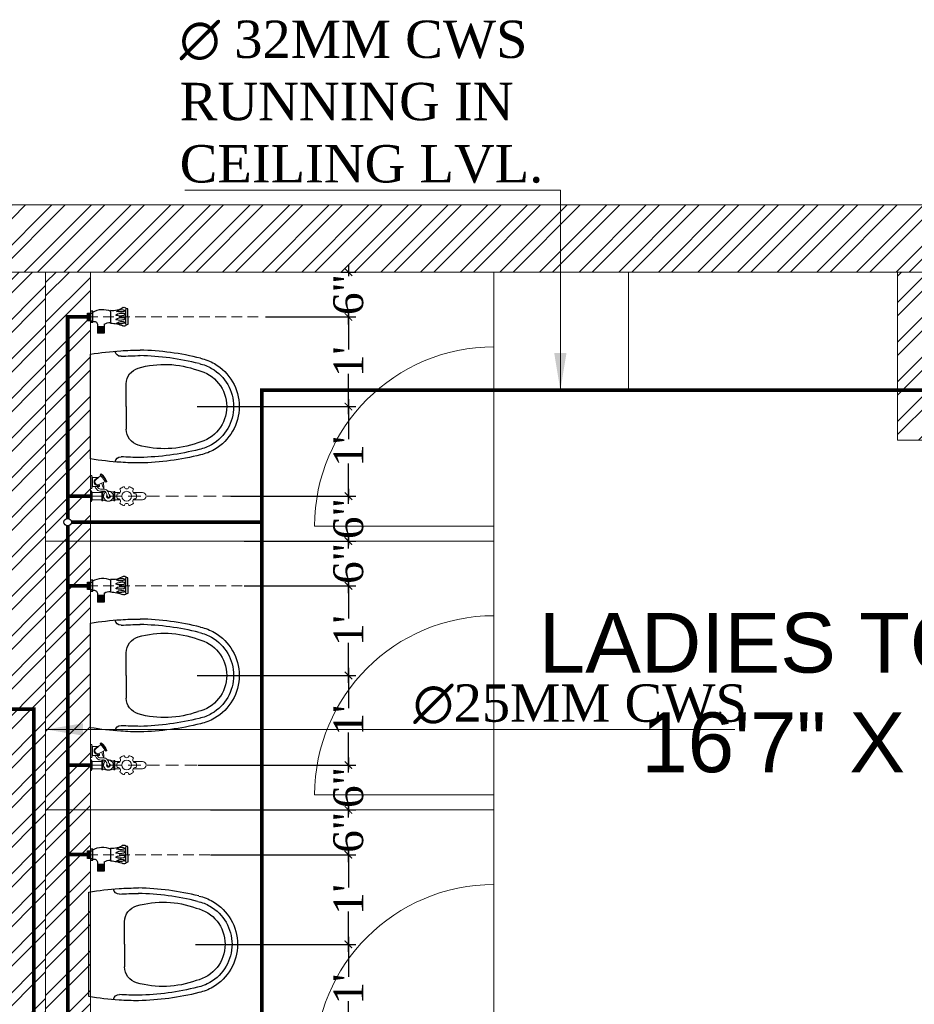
# Model space of a CAD drawing. Header units: inches. Extents: x 113025 to 158499, y 12149 to 30915.
# Tile 68 of 167: x 125394 to 125514, y 21496 to 21627. Entities that reach past the tile are written whole.
import ezdxf

# ---------------------------------------------------------------- set-up
doc = ezdxf.new("R2010")
doc.units = ezdxf.units.IN
doc.header["$MEASUREMENT"] = 0
doc.header["$PDMODE"] = 34
doc.linetypes.add('DASHED2', pattern=[0.375, 0.25, -0.125])
for name, color, linetype, lineweight in [('00-GRIDTEXT', 1, 'Continuous', 13), ('CENTER', 46, 'DASHED2', 9), ('FC', 1, 'Continuous', 9), ('KIT TEXT.', 5, 'Continuous', 5), ('PD_BRICK WALL_115', 134, 'Continuous', 30), ('PD_FIXTURE', 21, 'Continuous', 25), ('PD_HATCH', 45, 'Continuous', 9), ('PL. FICTURE', 4, 'Continuous', 25), ('PP-Domestic  Cold Water Supply', 5, 'Continuous', 25), ('PP-TEXT', 7, 'Continuous', 40)]:
    doc.layers.add(name, color=color, linetype=linetype, lineweight=lineweight)
doc.layers.add('PD_025_TEXT', color=61, linetype='Continuous')
doc.layers.add('PP--DIM', color=7, linetype='Continuous')
doc.styles.add('ISO', font='isocp.shx', dxfattribs={"height": 250})
doc.styles.add('MtX_Times_New_Roman', font='times.ttf')
doc.styles.add('style1', font='arial.ttf', dxfattribs={"height": 500})
doc.styles.add('TIMES NEW ROMAN', font='times.ttf')
doc.dimstyles.new('PP-DIM', dxfattribs={"dimtxt": 4, "dimasz": 1, "dimexe": 1, "dimexo": 1, "dimgap": 0.09, "dimtad": 0, "dimdec": 0, "dimzin": 0, "dimdsep": 46, "dimlunit": 4, "dimtxsty": 'TIMES NEW ROMAN', "dimblk": 'ARCHTICK', "dimcen": 0.09, "dimdle": 1, "dimclrd": 256, "dimclre": 256, "dimclrt": 256, "dimadec": 0, "dimazin": 0, "dimtfac": 1, "dimtdec": 4, "dimtofl": 0, "dimtmove": 1, "dimatfit": 3, "dimfxl": 1, "dimtolj": 1, "dimtzin": 0, "dimlwd": -1, "dimlwe": -1, "dimarcsym": 0})

# ---------------------------------------------------------------- blocks, each defined once
blk = doc.blocks.new('A$C24556D30')
at = {"color": 251}
for p, q in [((170, 400), (170, 20)), ((300, 210), (300, 292.2)), ((300, 210), (300, 127.8))]:
    blk.add_line(p, q, dxfattribs=at)
for points in [[(279.9, 412.5, 0.02753), (170, 400, 0.02753)], [(564.9, 366.1, 0.054905), (349.5, 395, 0.054905)], [(569.7, 385.6, 0.054905), (350, 415, 0.054905)], [(300, 210), (300, 290, 0.704392)], [(300, 210), (300, 130, -0.704392)], [(564.9, 53.9, -0.054905), (349.5, 25, -0.054905)], [(170, 20, 0.02753), (279.9, 7.5, 0.02753)], [(569.7, 34.4, -0.054905), (350, 5, -0.054905)]]:
    blk.add_lwpolyline(points, format="xyb", dxfattribs=at)
for centre, radius, start, end in [((279.9, 412.5), 20, 184.5905, 273.8823), ((350, -585), 1000, 90, 94.0204), ((350, -585), 980, 90, 94.0204), ((439, 15.2), 348.1, 69.701, 105.9249), ((530, 210), 160, 60, 77.2425), ((530, 210), 180, 60, 77.2425), ((530, 210), 180, 0, 60), ((360, 292.2), 60, 105.9249, 180), ((530, 210), 135, 0, 77.2425), ((530, 210), 160, 0, 60), ((530, 210), 135, 282.7575, 0), ((530, 210), 160, 300, 0), ((530, 210), 180, 300, 0), ((360, 127.8), 60, 180, 254.0751), ((439, 404.8), 348.1, 254.0751, 290.299), ((530, 210), 160, 282.7575, 300), ((530, 210), 180, 282.7575, 300), ((279.9, 7.5), 20, 86.1177, 175.4095), ((350, 1005), 1000, 265.9796, 270), ((350, 1005), 980, 265.9796, 270)]:
    blk.add_arc(centre, radius, start, end, dxfattribs=at)
blk = doc.blocks.new('A$C6E471120')
at = {"layer": 'KIT TEXT.', "color": 251, "char_height": 60.175, "attachment_point": 7, "style": 'ISO'}
for s, insert, width in [('\\pi300.49;{\\Fromans|c0;\\W0.8;WORK TABLE}', (-5067.8, -328.1, 488.6), 1050.284), ('\\pi325.49;{\\Fromans|c0;\\W0.8;WORK TABLE \\P\\pi370.19;WITH SINK}', (-834.1, -1717.7, 488.6), 1100.284), ('\\pi300.49;{\\Fromans|c0;\\W0.8;WORK TABLE}', (-5344.1, -1932.6, 488.6), 1050.284)]:
    blk.add_mtext(s, dxfattribs=dict(at, insert=insert, width=width))
blk = doc.blocks.new('FIRST FLOOR PLAN 0')
at = {"layer": 'PD_HATCH', "lineweight": 5}
h = blk.add_hatch(dxfattribs=at)
h.set_pattern_fill('ANSI32', color=251, scale=10)
h.set_pattern_definition([(45, (-1110.15, -834.2493), (-2.65165, 2.65165), []), (45, (-1108.3824, -834.2493), (-2.65165, 2.65165), [])])
h.paths.add_polyline_path([(-1107, -791.5), (-1116, -791.5), (-1116, -873), (-1107, -873)])
h.paths.add_polyline_path([(-745.5, -939), (-915, -939), (-915, -948), (-745.5, -948)])
h.paths.add_polyline_path([(-561, -939), (-730.5, -939), (-730.5, -948), (-561, -948)])
h.paths.add_polyline_path([(-1107, -75), (-1116, -75), (-1116, -156.5), (-1107, -156.5)])
h.paths.add_polyline_path([(-1107, -171.5), (-1116, -171.5), (-1116, -311.5), (-1107, -311.5)])
h.paths.add_polyline_path([(-1107, -326.5), (-1116, -326.5), (-1116, -466.5), (-1107, -466.5)])
h.paths.add_polyline_path([(-1107, -481.5), (-1116, -481.5), (-1116, -621.5), (-1107, -621.5)])
h.paths.add_polyline_path([(-1107, -636.5), (-1116, -636.5), (-1116, -776.5), (-1107, -776.5)])
h.paths.add_polyline_path([(-15, 0), (-181.5, 0), (-181.5, -9), (-15, -9)])
h.paths.add_polyline_path([(-196.5, 0), (-361.5, 0), (-361.5, -9), (-196.5, -9)])
h.paths.add_polyline_path([(-376.5, 0), (-546, 0), (-546, -9), (-376.5, -9)])
h.paths.add_polyline_path([(-561, 0), (-730.5, 0), (-730.5, -9), (-561, -9)])
h.paths.add_polyline_path([(-930, 0), (-1041, 0), (-1041, -9), (-930, -9)])
h.paths.add_polyline_path([(-1056, 0), (-1116, 0), (-1116, -60), (-1107, -60), (-1107, -9), (-1056, -9)])
h.paths.add_polyline_path([(-1107, -888), (-1116, -888), (-1116, -948), (-1056, -948), (-1056, -939), (-1107, -939)])
h.paths.add_polyline_path([(-930, -939), (-1041, -939), (-1041, -948), (-930, -948)])
h.paths.add_polyline_path([(-521.25, -939), (-546, -939), (-546, -948), (-521.25, -948)])
h.paths.add_polyline_path([(-376.5, -939), (-401.25, -939), (-401.25, -948), (-376.5, -948)])
h.paths.add_polyline_path([(-339, -939), (-361.5, -939), (-361.5, -948), (-339, -948)])
h.paths.add_polyline_path([(-196.5, -939), (-219, -939), (-219, -948), (-196.5, -948)])
h.paths.add_polyline_path([(-159, -939), (-181.5, -939), (-181.5, -948), (-159, -948)])
h.paths.add_polyline_path([(-15, -939), (-39, -939), (-39, -948), (-15, -948)])
h.paths.add_polyline_path([(0, -930), (-9, -930)])
h.paths.add_polyline_path([(0, -791.5), (-9, -791.5), (-9, -930), (0, -930)])
h.paths.add_polyline_path([(0, -636.5), (-9, -636.5), (-9, -776.5), (0, -776.5)])
h.paths.add_polyline_path([(0, -326.5), (-9, -326.5), (-9, -621.5), (0, -621.5)])
h.paths.add_polyline_path([(0, -18), (-9, -18), (-9, -156.5), (0, -156.5)])
h.paths.add_polyline_path([(-18, -159.5), (-123, -159.5), (-123, -168.5), (-18, -168.5)])
h.paths.add_polyline_path([(-123, -171.5), (-132, -171.5), (-132, -249.5), (-123, -249.5)])
h.paths.add_polyline_path([(-132, -159.5), (-204, -159.5), (-204, -168.5), (-132, -168.5)])
h.paths.add_polyline_path([(-204, -171.5), (-213, -171.5), (-213, -249.5), (-204, -249.5)])
h.paths.add_polyline_path([(-213, -159.5), (-294, -159.5), (-294, -261.5), (-267, -261.5), (-267, -252.5), (-285, -252.5), (-285, -168.5), (-213, -168.5)])
h.paths.add_polyline_path([(-213, -252.5), (-231, -252.5), (-231, -261.5), (-213, -261.5)], flags=17)
h.paths.add_polyline_path([(-186, -252.5), (-204, -252.5), (-204, -261.5), (-186, -261.5)])
h.paths.add_polyline_path([(-132, -252.5), (-150, -252.5), (-150, -261.5), (-132, -261.5)])
h.paths.add_polyline_path([(-123, -261.5), (-132, -261.5), (-132, -324.5), (-123, -324.5)])
h.paths.add_polyline_path([(0, -310.5), (-9, -310.5), (-9, -311.5), (0, -311.5)])
h.paths.add_polyline_path([(0, -171.5), (-9, -171.5), (-9, -190.5), (0, -190.5)])
h.paths.add_polyline_path([(-878.25, -9), (-878.25, 0), (-915, 0), (-915, -9)])
h.paths.add_polyline_path([(-782.25, 0), (-782.25, -9), (-745.5, -9), (-745.5, 0)])
h = blk.add_hatch(dxfattribs=at)
h.set_pattern_fill('ANSI32', color=251, scale=10)
h.set_pattern_definition([(45, (-550.7706, -242.3818), (-2.65165, 2.65165), []), (45, (-549.0028, -242.3818), (-2.65165, 2.65165), [])])
h.paths.add_polyline_path([(-540, -240.3), (-583.25, -240.3), (-583.25, -244.8), (-540, -244.8)])
h.paths.add_polyline_path([(-625.25, -240.3), (-668.5, -240.3), (-668.5, -244.8), (-625.25, -244.8)], flags=17)
h.paths.add_polyline_path([(-540, -323.5), (-540, -328), (-378, -328), (-378, -323.5), (-531, -323.5), (-531, -234), (-471, -234), (-471, -258), (-466.5, -258), (-466.5, -234), (-387, -234), (-387, -262), (-382.5, -262), (-382.5, -103), (-378, -103), (-378, -98.5), (-387, -98.5), (-387, -225), (-531, -225), (-531, -9), (-540, -9)])
h.paths.add_polyline_path([(-595.5, -332.94), (-591, -332.94), (-591, -328), (-582, -328), (-582, -323.5), (-668.5, -323.5), (-668.5, -168), (-745.5, -168), (-745.5, -172.5), (-673, -172.5), (-673, -323.5), (-729, -323.5), (-729, -328), (-595.5, -328)])
h = blk.add_hatch(dxfattribs=at)
h.set_pattern_fill('ANSI32', color=251, scale=10)
h.set_pattern_definition([(45, (26013.4692, 17879.387), (-2.65165043, 2.65165043), []), (45, (26015.237, 17879.387), (-2.65165043, 2.65165043), [])])
h.paths.add_polyline_path([(-525, -9), (-531, -9), (-531, -45), (-525, -45)])
h.paths.add_polyline_path([(-525, -45), (-531, -45), (-531, -81), (-525, -81)])
h.paths.add_polyline_path([(-531, -81), (-531, -117), (-525, -117), (-525, -81)])
h.paths.add_polyline_path([(-525, -117), (-531, -117), (-531, -153), (-525, -153)])
h.paths.add_polyline_path([(-525, -153), (-531, -153), (-531, -189), (-525, -189)])
h.paths.add_polyline_path([(-525, -189), (-531, -189), (-531, -225), (-525, -225)])
h.paths.add_polyline_path([(-246, -9), (-255, -9), (-255, -98.5), (-259.5, -98.5), (-259.5, -103), (-255, -103), (-255, -113), (-246, -113)])
h.paths.add_polyline_path([(-327, -9), (-331.5, -9), (-331.5, -98.5), (-336, -98.5), (-336, -103), (-301.5, -103), (-301.5, -98.5), (-327, -98.5)])
h.paths.add_polyline_path([(-331.5, -27), (-334.5, -27), (-334.5, -31.5), (-331.5, -31.5)], flags=17)
h.paths.add_polyline_path([(-358.5, -27), (-361.5, -27), (-361.5, -18), (-366, -18), (-366, -27), (-376.5, -27), (-376.5, -31.5), (-358.5, -31.5)])
h.paths.add_polyline_path([(-412.5, -9), (-417, -9), (-417, -25), (-417, -31.5), (-412.5, -31.5), (-412.5, -27)])
h.paths.add_polyline_path([(-121.5, -9), (-126, -9), (-126, -27), (-121.5, -27)])
at = {"layer": 'PD_BRICK WALL_115', "color": 251, "lineweight": 5}
for p, q in [((0, 0), (-782.25, 0)), ((-376.5, -9), (-546, -9)), ((-525, -225), (-525, -9)), ((-417, -9), (-417, -31.5)), ((-417, -31.5), (-412.5, -31.5))]:
    blk.add_line(p, q, dxfattribs=at)
blk.add_lwpolyline([(-378, -323.5), (-531, -323.5), (-531, -234), (-471, -234), (-471, -258), (-466.5, -258), (-466.5, -234), (-387, -234), (-387, -262), (-382.5, -262), (-382.5, -103), (-378, -103), (-378, -98.5), (-387, -98.5), (-387, -225), (-531, -225), (-531, -9), (-540, -9), (-540, -323.5), (-540, -323.5)], dxfattribs=at)
at = {"layer": 'PD_FIXTURE', "color": 251, "lineweight": 5, "ltscale": 12}
for p, q in [((-471, -9), (-471, -19)), ((-471, -43), (-471, -19)), ((-471, -43), (-495, -43)), ((-471, -43), (-471, -56.62)), ((-471, -43), (-471, -55)), ((-471, -45), (-531, -45)), ((-471, -79), (-471, -55)), ((-471, -79), (-495, -79)), ((-471, -79), (-471, -92.62)), ((-471, -79), (-471, -91)), ((-471, -81), (-531, -81)), ((-471, -115), (-471, -91))]:
    blk.add_line(p, q, dxfattribs=at)
blk.add_lwpolyline([(-453, -9), (-417, -9), (-417, -25), (-453, -25)], close=True, dxfattribs=at)
for centre in [(-471, -43), (-471, -79), (-471, -115)]:
    blk.add_arc(centre, 24, 90, 180, dxfattribs=at)
at = {"layer": '00-GRIDTEXT', "color": 251, "xscale": 0.03937007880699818, "yscale": 0.03937007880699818, "zscale": 0.03937007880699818}
blk.add_blockref('A$C6E471120', (-540, -9), dxfattribs=at)
at = {"layer": 'PD_FIXTURE', "color": 251, "ltscale": 12, "xscale": -0.03684210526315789, "yscale": 0.03684210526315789, "zscale": 0.03684210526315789, "rotation": 180}
for p in [(-531.26, -19.26), (-531.26, -55.26), (-531.48, -91.26)]:
    blk.add_blockref('A$C24556D30', p, dxfattribs=at)
at = {"layer": 'PD_025_TEXT', "color": 251, "char_height": 8, "attachment_point": 1, "style": 'style1'}
for s, insert, width in [('\\pi36.802;SMOKING ROOM\\P\\pi48.873;(11\'-1" x 9\'1")', (-889.98, -46.43), 162.9076), ('\\pi21.817; LADIES TOILET\\P\\pi38.63;16\'7" X 18\'', (-489.92, -54.62), 128.4952)]:
    blk.add_mtext(s, dxfattribs=dict(at, insert=insert, width=width))
blk = doc.blocks.new('FOSSIL-PP')
at = {"layer": 'CENTER', "lineweight": 5, "ltscale": 5}
blk.add_line((-0.127, 0), (19.812, 0), dxfattribs=at)
at = {"layer": 'FC', "color": 4, "lineweight": 5}
for p, q in [((-0.017, 0.532), (-0.127, 0.532)), ((-0.127, -0.532), (-0.127, 0.532)), ((-0.017, 0.46), (-0.017, 0.532)), ((0.027, 0.372), (-0.017, 0.46)), ((0.027, -0.372), (0.027, 0.372)), ((0.027, 0.364), (1.008, 0.364)), ((1.008, -0.465), (1.008, 0.465)), ((1.008, 0.465), (1.108, 0.465)), ((1.108, -0.465), (1.108, 0.465)), ((2.203, -0.465), (2.203, 0.465)), ((2.203, 0.465), (2.303, 0.465)), ((2.303, -0.465), (2.303, 0.465)), ((2.303, 0.364), (2.839, 0.364)), ((4.102, 0.364), (5.037, 0.364)), ((-0.017, -0.532), (-0.127, -0.532)), ((0.006, -0.768), (-0.127, -0.768)), ((-0.127, -2.055), (-0.127, -0.768)), ((0.027, -0.372), (-0.017, -0.46)), ((-0.017, -0.46), (-0.017, -0.532)), ((0.006, -0.855), (0.006, -0.768)), ((0.059, -0.962), (0.006, -0.855)), ((0.027, -0.364), (1.008, -0.364)), ((0.059, -0.962), (0.759, -0.962)), ((0.059, -1.861), (0.059, -0.962)), ((0.759, -1.096), (0.759, -0.962)), ((1.008, -0.465), (1.108, -0.465)), ((2.203, -0.465), (2.303, -0.465)), ((2.303, -0.364), (2.839, -0.364)), ((4.102, -0.364), (5.037, -0.364)), ((0.059, -1.861), (0.006, -1.968)), ((0.059, -1.861), (0.683, -1.861)), ((0.006, -2.055), (-0.127, -2.055)), ((0.006, -1.968), (0.006, -2.055))]:
    blk.add_line(p, q, dxfattribs=at)
at = {"layer": 'FC', "color": 4, "lineweight": 5, "ltscale": 5}
for p, q in [((-0.017, -0.46), (-0.017, 0.46)), ((0.006, -1.968), (0.006, -0.855)), ((0.411, -1.628), (0.909, -2.054)), ((0.703, -1.153), (1.346, -1.469)), ((0.757, -1.044), (0.759, -1.046)), ((0.85, -2.136), (1.405, -1.393)), ((0.942, -2.215), (1.515, -1.447)), ((1.405, -1.393), (1.515, -1.447)), ((0.85, -2.136), (0.942, -2.215))]:
    blk.add_line(p, q, dxfattribs=at)
blk.add_lwpolyline([(1.183, -1.389), (1.215, -0.768), (1.065, -0.991), (1.009, -1.303)], dxfattribs=at)
at = {"layer": 'FC', "color": 4, "lineweight": 5}
blk.add_circle((3.471, 0), 0.486, dxfattribs=at)
for centre, radius, start, end in [((1.655, -0.601), 1.11, 60.44364, 119.55636), ((1.655, 0), 0.486, 261.98464, 237.5179), ((1.663, 0.02), 0.107, 323.89168, 184.90749), ((3.471, 0), 0.972, 168.19487, 191.80513), ((2.579, 0.186), 0.0607, 80.48732, 168.19487), ((2.629, 0.486), 0.243, 260.48732, 39.51268), ((2.863, 0.679), 0.0607, 131.80513, 219.51268), ((3.471, 0), 0.972, 108.19487, 131.80513), ((3.186, 0.866), 0.0607, 20.48732, 108.19487), ((3.471, 0.972), 0.243, 200.48732, 339.51268), ((3.755, 0.866), 0.0607, 71.80513, 159.51268), ((3.471, 0), 0.972, 48.19487, 71.80513), ((4.313, 0.486), 0.243, 140.48732, 279.51268), ((4.078, 0.679), 0.0607, 320.48732, 48.19487), ((4.363, 0.186), 0.0607, 11.80513, 99.51268), ((3.471, 0), 0.972, 348.19487, 11.80513), ((5.037, 0), 0.364, 270, 90), ((1.655, 0.601), 1.11, 240.44364, 253.66488), ((1.655, 0.601), 1.11, 265.69067, 299.55636), ((2.579, -0.186), 0.0607, 191.80513, 279.51268), ((2.629, -0.486), 0.243, 320.48732, 99.51268), ((2.863, -0.679), 0.0607, 140.48732, 228.19487), ((3.471, 0), 0.972, 228.19487, 251.80513), ((3.186, -0.866), 0.0607, 251.80513, 339.51268), ((3.471, -0.972), 0.243, 20.48732, 159.51268), ((3.755, -0.866), 0.0607, 200.48732, 288.19487), ((3.471, 0), 0.972, 288.19487, 311.80513), ((4.313, -0.486), 0.243, 80.48732, 219.51268), ((4.078, -0.679), 0.0607, 311.80513, 39.51268), ((4.363, -0.186), 0.0607, 260.48732, 348.19487), ((0.591, -1.411), 0.357, 61.9682, 267.31493)]:
    blk.add_arc(centre, radius, start, end, dxfattribs=at)
at = {"layer": 'FC', "color": 4, "lineweight": 5, "ltscale": 5}
for centre, radius, start, end in [((1.663, 0.02), 0.186, 286.73188, 221.64542), ((0.591, -1.411), 0.282, 61.08158, 230.16151), ((-0.148, -0.804), 1.783, 307.69218, 338.85495)]:
    blk.add_arc(centre, radius, start, end, dxfattribs=at)
at = {"layer": 'FC', "color": 4, "lineweight": 5, "ltscale": 5, "extrusion": (0, 0, -1)}
for centre in [(1.164, -1.962), (1.188, -1.953), (1.228, -1.896), (1.263, -1.856), (1.288, -1.803), (1.291, -1.829), (1.316, -1.797), (1.322, -1.757), (1.36, -1.713), (1.389, -1.68), (1.412, -1.635), (1.432, -1.587), (1.111, -2.034), (1.15, -2)]:
    blk.add_ellipse(centre, major_axis=(0, -0.01), ratio=0.499725, dxfattribs=at)
at = {"layer": 'FC', "color": 4, "lineweight": 5, "ltscale": 5}
for points, knots in [([(1.557, 0.011), (1.528, -0.092), (1.5, -0.191), (1.431, -0.363), (1.388, -0.429), (1.316, -0.485), (1.288, -0.497), (1.201, -0.51), (1.145, -0.51), (1.001, -0.505), (0.908, -0.498), (0.744, -0.521), (0.673, -0.546), (0.556, -0.621), (0.507, -0.669), (0.408, -0.795), (0.362, -0.876), (0.321, -0.962)], [0, 0, 0, 0, 0.269121, 0.269121, 0.560472, 0.560472, 0.736407, 0.736407, 0.912343, 0.912343, 1.155943, 1.155943, 1.338292, 1.338292, 1.520641, 1.520641, 1.763356, 1.763356, 1.763356, 1.763356]), ([(1.75, -0.043), (1.721, -0.146), (1.692, -0.252), (1.619, -0.431), (1.579, -0.507), (1.48, -0.616), (1.428, -0.654), (1.307, -0.7), (1.246, -0.707), (1.072, -0.712), (0.96, -0.699), (0.803, -0.711), (0.755, -0.728), (0.662, -0.795), (0.618, -0.845), (0.567, -0.927), (0.556, -0.944), (0.546, -0.962)], [0, 0, 0, 0, 0.269826, 0.269826, 0.494375, 0.494375, 0.654677, 0.654677, 0.814978, 0.814978, 1.117554, 1.117554, 1.3623, 1.3623, 1.607046, 1.607046, 1.669366, 1.669366, 1.669366, 1.669366])]:
    blk.add_open_spline(points, degree=3, knots=knots, dxfattribs=at)
blk = doc.blocks.new('ANGLE VALVE1-PP')
at = {"layer": 'CENTER', "ltscale": 5}
blk.add_line((0, 19.94), (0, 0), dxfattribs=at)
at = {"layer": 'PL. FICTURE'}
for p, q in [((0.94, 4.68), (-0.89, 4.69)), ((0.75, 2.69), (-0.72, 2.69)), ((-0.85, 1.95), (-1.91, 1.95)), ((-1.91, 1.95), (-1.91, 1.16)), ((-0.85, 1.16), (-1.91, 1.16)), ((-1.86, 1.95), (-1.86, 1.16)), ((-1.8, 1.95), (-1.8, 1.16)), ((-1.75, 1.95), (-1.75, 1.16)), ((-1.69, 1.95), (-1.69, 1.16)), ((-1.64, 1.95), (-1.64, 1.16)), ((-1.58, 1.95), (-1.58, 1.16)), ((-1.53, 1.95), (-1.53, 1.16)), ((-1.47, 1.95), (-1.47, 1.16)), ((-1.42, 1.95), (-1.42, 1.16)), ((-1.36, 1.95), (-1.36, 1.16)), ((-1.31, 1.95), (-1.31, 1.16)), ((-1.25, 1.95), (-1.25, 1.16)), ((-1.2, 1.95), (-1.2, 1.16)), ((-1.15, 1.95), (-1.15, 1.16)), ((-0.63, 0.62), (0.66, 0.62)), ((-0.63, 0.33), (-0.63, 0.62)), ((0.66, 0.33), (-0.63, 0.33)), ((-0.44, 0.33), (-0.44, 0.62)), ((-0.44, 0.33), (-0.44, 0)), ((-0.44, 0.28), (0.44, 0.28)), ((-0.44, 0.22), (0.44, 0.22)), ((-0.44, 0.17), (0.44, 0.17)), ((-0.44, 0.11), (0.44, 0.11)), ((-0.44, 0.06), (0.44, 0.06)), ((-0.44, 0), (0.44, 0)), ((0, 0), (0, 0.33)), ((0.44, 0.33), (0.44, 0.62)), ((0.44, 0), (0.44, 0.33)), ((0.66, 0.62), (0.66, 0.33))]:
    blk.add_line(p, q, dxfattribs=at)
for centre, radius, start, end in [((-0.46, 4.41), 0.504, 147.1624, 170.0789), ((1.62, 4.79), 0.684, 188.4516, 204.808), ((-0.81, 4.28), 0.263, 123.5384, 216.0533), ((-5.19, 2.47), 4.48, 2.7872, 21.6775), ((0.04, 21.74), 17.27, 266.6913, 273.1887), ((0.4, 3.8), 1.21, 159.5193, 199.7037), ((-1.36, 3.96), 0.833, 317.2334, 32.3378), ((-0.4, 4.17), 0.344, 137.3015, 170.6653), ((1.22, 3.8), 1.63, 164.6565, 196.3906), ((-0.03, 4.1), 0.353, 110.2975, 157.3492), ((-1.44, 4.05), 1.38, 329.002, 359.3727), ((-1.08, 4.02), 1.02, 0.5091, 23.3313), ((1.74, 3.8), 1.63, 164.6565, 196.3906), ((0.49, 4.1), 0.353, 110.2975, 157.3492), ((-0.92, 4.05), 1.38, 329.002, 359.3727), ((-0.56, 4.02), 1.02, 0.5091, 23.3313), ((1.79, 3.81), 1.21, 159.5193, 199.7037), ((0.04, 3.96), 0.833, 317.2334, 32.3378), ((0.99, 4.18), 0.344, 137.3015, 170.6653), ((2.89, 2.94), 2.16, 145.4641, 186.6805), ((0.85, 4.26), 0.281, 340.0867, 58.5665), ((-1.83, 2.61), 1.18, 326.0106, 3.9414), ((-0.3, 3.36), 0.0444, 202.3068, 337.6932), ((0.22, 3.36), 0.0444, 202.3068, 337.6932), ((-1.3, 1.76), 2.19, 328.4203, 25.0044), ((-0.95, 0.74), 0.434, 343.4815, 76.4871)]:
    blk.add_arc(centre, radius, start, end, dxfattribs=at)
blk = doc.blocks.new('_ArchTick')
at = {"color": 0, "linetype": 'ByBlock', "const_width": 0.15}
blk.add_lwpolyline([(-0.5, -0.5), (0.5, 0.5)], dxfattribs=at)
blk = doc.blocks.new('*D625')
at = {"layer": 'Defpoints', "color": 0, "transparency": 16777216}
for p in [(125436.33, 21593.6), (125426.25, 21587.6), (125438.34, 21587.6)]:
    blk.add_point(p, dxfattribs=at)
at = {"layer": 'PP--DIM', "ltscale": 12, "transparency": 16777216}
for p, q in [((125437.33, 21593.6), (125439.34, 21593.6)), ((125438.34, 21594.6), (125438.34, 21593.05)), ((125438.34, 21586.6), (125438.34, 21588.15)), ((125427.25, 21587.6), (125439.34, 21587.6))]:
    blk.add_line(p, q, dxfattribs=at)
at = {"layer": 'PP--DIM', "transparency": 16777216}
for p, rotation in [((125438.34, 21593.6), 90), ((125438.34, 21587.6), 270)]:
    blk.add_blockref('_ArchTick', p, dxfattribs=dict(at, rotation=rotation))
at = {"layer": 'PP--DIM', "transparency": 16777216, "insert": (125438.34, 21590.6), "char_height": 4, "attachment_point": 5, "rotation": 90, "style": 'TIMES NEW ROMAN'}
blk.add_mtext('\\A1;6"', dxfattribs=at)
blk = doc.blocks.new('*D626')
at = {"layer": 'Defpoints', "color": 0, "transparency": 16777216}
for p in [(125426.25, 21587.6), (125417.08, 21575.6), (125438.34, 21575.6)]:
    blk.add_point(p, dxfattribs=at)
at = {"layer": 'PP--DIM', "ltscale": 12, "transparency": 16777216}
for p, q in [((125438.34, 21588.6), (125438.34, 21583.23)), ((125427.25, 21587.6), (125439.34, 21587.6)), ((125438.34, 21574.6), (125438.34, 21579.98)), ((125418.08, 21575.6), (125439.34, 21575.6))]:
    blk.add_line(p, q, dxfattribs=at)
at = {"layer": 'PP--DIM', "transparency": 16777216}
for p, rotation in [((125438.34, 21587.6), 90), ((125438.34, 21575.6), 270)]:
    blk.add_blockref('_ArchTick', p, dxfattribs=dict(at, rotation=rotation))
at = {"layer": 'PP--DIM', "transparency": 16777216, "insert": (125438.34, 21581.6), "char_height": 4, "attachment_point": 5, "rotation": 90, "style": 'TIMES NEW ROMAN'}
blk.add_mtext("\\A1;1'", dxfattribs=at)
blk = doc.blocks.new('*D627')
at = {"layer": 'Defpoints', "color": 0, "transparency": 16777216}
for p in [(125417.08, 21575.6), (125421.59, 21563.6), (125438.34, 21563.6)]:
    blk.add_point(p, dxfattribs=at)
at = {"layer": 'PP--DIM', "ltscale": 12, "transparency": 16777216}
for p, q in [((125438.34, 21576.6), (125438.34, 21571.23)), ((125418.08, 21575.6), (125439.34, 21575.6)), ((125438.34, 21562.6), (125438.34, 21567.98)), ((125422.59, 21563.6), (125439.34, 21563.6))]:
    blk.add_line(p, q, dxfattribs=at)
at = {"layer": 'PP--DIM', "transparency": 16777216}
for p, rotation in [((125438.34, 21575.6), 90), ((125438.34, 21563.6), 270)]:
    blk.add_blockref('_ArchTick', p, dxfattribs=dict(at, rotation=rotation))
at = {"layer": 'PP--DIM', "transparency": 16777216, "insert": (125438.34, 21569.6), "char_height": 4, "attachment_point": 5, "rotation": 90, "style": 'TIMES NEW ROMAN'}
blk.add_mtext("\\A1;1'", dxfattribs=at)
blk = doc.blocks.new('*D628')
at = {"layer": 'Defpoints', "color": 0, "transparency": 16777216}
for p in [(125421.59, 21563.6), (125423.38, 21557.6), (125438.34, 21557.6)]:
    blk.add_point(p, dxfattribs=at)
at = {"layer": 'PP--DIM', "ltscale": 12, "transparency": 16777216}
for p, q in [((125438.34, 21564.6), (125438.34, 21563.05)), ((125422.59, 21563.6), (125439.34, 21563.6)), ((125438.34, 21556.6), (125438.34, 21558.15)), ((125424.38, 21557.6), (125439.34, 21557.6))]:
    blk.add_line(p, q, dxfattribs=at)
at = {"layer": 'PP--DIM', "transparency": 16777216}
for p, rotation in [((125438.34, 21563.6), 90), ((125438.34, 21557.6), 270)]:
    blk.add_blockref('_ArchTick', p, dxfattribs=dict(at, rotation=rotation))
at = {"layer": 'PP--DIM', "transparency": 16777216, "insert": (125438.34, 21560.6), "char_height": 4, "attachment_point": 5, "rotation": 90, "style": 'TIMES NEW ROMAN'}
blk.add_mtext('\\A1;6"', dxfattribs=at)
blk = doc.blocks.new('*D629')
at = {"layer": 'Defpoints', "color": 0, "transparency": 16777216}
for p in [(125423.38, 21557.6), (125423.38, 21551.6), (125438.34, 21551.6)]:
    blk.add_point(p, dxfattribs=at)
at = {"layer": 'PP--DIM', "ltscale": 12, "transparency": 16777216}
for p, q in [((125438.34, 21558.6), (125438.34, 21557.05)), ((125424.38, 21557.6), (125439.34, 21557.6)), ((125424.38, 21551.6), (125439.34, 21551.6)), ((125438.34, 21550.6), (125438.34, 21552.15))]:
    blk.add_line(p, q, dxfattribs=at)
at = {"layer": 'PP--DIM', "transparency": 16777216}
for p, rotation in [((125438.34, 21557.6), 90), ((125438.34, 21551.6), 270)]:
    blk.add_blockref('_ArchTick', p, dxfattribs=dict(at, rotation=rotation))
at = {"layer": 'PP--DIM', "transparency": 16777216, "insert": (125438.34, 21554.6), "char_height": 4, "attachment_point": 5, "rotation": 90, "style": 'TIMES NEW ROMAN'}
blk.add_mtext('\\A1;6"', dxfattribs=at)
blk = doc.blocks.new('*D630')
at = {"layer": 'Defpoints', "color": 0, "transparency": 16777216}
for p in [(125423.38, 21551.6), (125417.08, 21539.6), (125438.34, 21539.6)]:
    blk.add_point(p, dxfattribs=at)
at = {"layer": 'PP--DIM', "ltscale": 12, "transparency": 16777216}
for p, q in [((125438.34, 21552.6), (125438.34, 21547.23)), ((125424.38, 21551.6), (125439.34, 21551.6)), ((125438.34, 21538.6), (125438.34, 21543.98)), ((125418.08, 21539.6), (125439.34, 21539.6))]:
    blk.add_line(p, q, dxfattribs=at)
at = {"layer": 'PP--DIM', "transparency": 16777216}
for p, rotation in [((125438.34, 21551.6), 90), ((125438.34, 21539.6), 270)]:
    blk.add_blockref('_ArchTick', p, dxfattribs=dict(at, rotation=rotation))
at = {"layer": 'PP--DIM', "transparency": 16777216, "insert": (125438.34, 21545.6), "char_height": 4, "attachment_point": 5, "rotation": 90, "style": 'TIMES NEW ROMAN'}
blk.add_mtext("\\A1;1'", dxfattribs=at)
blk = doc.blocks.new('*D631')
at = {"layer": 'Defpoints', "color": 0, "transparency": 16777216}
for p in [(125417.08, 21539.6), (125417.24, 21527.6), (125438.34, 21527.6)]:
    blk.add_point(p, dxfattribs=at)
at = {"layer": 'PP--DIM', "ltscale": 12, "transparency": 16777216}
for p, q in [((125418.08, 21539.6), (125439.34, 21539.6)), ((125438.34, 21540.6), (125438.34, 21535.23)), ((125438.34, 21526.6), (125438.34, 21531.98)), ((125418.24, 21527.6), (125439.34, 21527.6))]:
    blk.add_line(p, q, dxfattribs=at)
at = {"layer": 'PP--DIM', "transparency": 16777216}
for p, rotation in [((125438.34, 21539.6), 90), ((125438.34, 21527.6), 270)]:
    blk.add_blockref('_ArchTick', p, dxfattribs=dict(at, rotation=rotation))
at = {"layer": 'PP--DIM', "transparency": 16777216, "insert": (125438.34, 21533.6), "char_height": 4, "attachment_point": 5, "rotation": 90, "style": 'TIMES NEW ROMAN'}
blk.add_mtext("\\A1;1'", dxfattribs=at)
blk = doc.blocks.new('*D632')
at = {"layer": 'Defpoints', "color": 0, "transparency": 16777216}
for p in [(125417.24, 21527.6), (125418.86, 21521.6), (125438.34, 21521.6)]:
    blk.add_point(p, dxfattribs=at)
at = {"layer": 'PP--DIM', "ltscale": 12, "transparency": 16777216}
for p, q in [((125418.24, 21527.6), (125439.34, 21527.6)), ((125438.34, 21528.6), (125438.34, 21527.05)), ((125419.86, 21521.6), (125439.34, 21521.6)), ((125438.34, 21520.6), (125438.34, 21522.15))]:
    blk.add_line(p, q, dxfattribs=at)
at = {"layer": 'PP--DIM', "transparency": 16777216}
for p, rotation in [((125438.34, 21527.6), 90), ((125438.34, 21521.6), 270)]:
    blk.add_blockref('_ArchTick', p, dxfattribs=dict(at, rotation=rotation))
at = {"layer": 'PP--DIM', "transparency": 16777216, "insert": (125438.34, 21524.6), "char_height": 4, "attachment_point": 5, "rotation": 90, "style": 'TIMES NEW ROMAN'}
blk.add_mtext('\\A1;6"', dxfattribs=at)
blk = doc.blocks.new('*D633')
at = {"layer": 'Defpoints', "color": 0, "transparency": 16777216}
for p in [(125418.86, 21521.6), (125418.86, 21515.6), (125438.34, 21515.6)]:
    blk.add_point(p, dxfattribs=at)
at = {"layer": 'PP--DIM', "ltscale": 12, "transparency": 16777216}
for p, q in [((125438.34, 21522.6), (125438.34, 21521.05)), ((125419.86, 21521.6), (125439.34, 21521.6)), ((125419.86, 21515.6), (125439.34, 21515.6)), ((125438.34, 21514.6), (125438.34, 21516.15))]:
    blk.add_line(p, q, dxfattribs=at)
at = {"layer": 'PP--DIM', "transparency": 16777216}
for p, rotation in [((125438.34, 21521.6), 90), ((125438.34, 21515.6), 270)]:
    blk.add_blockref('_ArchTick', p, dxfattribs=dict(at, rotation=rotation))
at = {"layer": 'PP--DIM', "transparency": 16777216, "insert": (125438.34, 21518.6), "char_height": 4, "attachment_point": 5, "rotation": 90, "style": 'TIMES NEW ROMAN'}
blk.add_mtext('\\A1;6"', dxfattribs=at)
blk = doc.blocks.new('*D634')
at = {"layer": 'Defpoints', "color": 0, "transparency": 16777216}
for p in [(125418.86, 21515.6), (125416.86, 21503.6), (125438.34, 21503.6)]:
    blk.add_point(p, dxfattribs=at)
at = {"layer": 'PP--DIM', "ltscale": 12, "transparency": 16777216}
for p, q in [((125419.86, 21515.6), (125439.34, 21515.6)), ((125438.34, 21516.6), (125438.34, 21511.23)), ((125438.34, 21502.6), (125438.34, 21507.98)), ((125417.86, 21503.6), (125439.34, 21503.6))]:
    blk.add_line(p, q, dxfattribs=at)
at = {"layer": 'PP--DIM', "transparency": 16777216}
for p, rotation in [((125438.34, 21515.6), 90), ((125438.34, 21503.6), 270)]:
    blk.add_blockref('_ArchTick', p, dxfattribs=dict(at, rotation=rotation))
at = {"layer": 'PP--DIM', "transparency": 16777216, "insert": (125438.34, 21509.6), "char_height": 4, "attachment_point": 5, "rotation": 90, "style": 'TIMES NEW ROMAN'}
blk.add_mtext("\\A1;1'", dxfattribs=at)
blk = doc.blocks.new('*D635')
at = {"layer": 'Defpoints', "color": 0, "transparency": 16777216}
for p in [(125416.86, 21503.6), (125417.24, 21491.6), (125438.34, 21491.6)]:
    blk.add_point(p, dxfattribs=at)
at = {"layer": 'PP--DIM', "ltscale": 12, "transparency": 16777216}
for p, q in [((125438.34, 21504.6), (125438.34, 21499.23)), ((125417.86, 21503.6), (125439.34, 21503.6)), ((125438.34, 21490.6), (125438.34, 21495.98)), ((125418.24, 21491.6), (125439.34, 21491.6))]:
    blk.add_line(p, q, dxfattribs=at)
at = {"layer": 'PP--DIM', "transparency": 16777216}
for p, rotation in [((125438.34, 21503.6), 90), ((125438.34, 21491.6), 270)]:
    blk.add_blockref('_ArchTick', p, dxfattribs=dict(at, rotation=rotation))
at = {"layer": 'PP--DIM', "transparency": 16777216, "insert": (125438.34, 21497.6), "char_height": 4, "attachment_point": 5, "rotation": 90, "style": 'TIMES NEW ROMAN'}
blk.add_mtext("\\A1;1'", dxfattribs=at)

msp = doc.modelspace()

# ---------------------------------------------------------------- linework, layer by layer
at = {"layer": 'PP-Domestic  Cold Water Supply', "const_width": 0.5}
for points in [[(125400.77, 21567.18), (125400.77, 21587.6), (125403.82, 21587.6)], [(125400.79, 21567.98), (125400.79, 21560.63)], [(125403.82, 21563.6), (125400.73, 21563.6)], [(125400.79, 21559.63), (125400.79, 21491.6)], [(125426.75, 21560.13), (125401.27, 21560.13)], [(125403.82, 21551.6), (125400.79, 21551.6)], [(125396.25, 21396.2), (125396.25, 21535.1), (125392.86, 21535.1)], [(125403.82, 21527.6), (125400.79, 21527.6)], [(125403.44, 21515.62), (125400.79, 21515.62)]]:
    msp.add_lwpolyline(points, dxfattribs=at)
at = {"layer": 'PP-Domestic  Cold Water Supply'}
msp.add_lwpolyline([(125547.46, 21577.78, 0.5, 0.5, 0), (125426.75, 21577.78, 0.5, 0.5, 0), (125426.75, 21396.2, 0.5, 0.5, 0), (125401.71, 21396.2, 0.5, 0.5, 0)], format="xyseb", dxfattribs=at)
msp.add_circle((125400.77, 21560.13), 0.5, dxfattribs=at)

# ---------------------------------------------------------------- block references
at = {"color": 251}
msp.add_blockref('FIRST FLOOR PLAN 0', (125928.82, 21602.6), dxfattribs=at)
at = {"layer": 'PL. FICTURE', "xscale": -1.143695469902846, "yscale": 1.143695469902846, "zscale": 1.143695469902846, "rotation": 269.9999999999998}
for p in [(125403.44, 21587.6), (125403.44, 21551.6), (125403.44, 21515.6)]:
    msp.add_blockref('ANGLE VALVE1-PP', p, dxfattribs=at)
at = {"layer": 'PL. FICTURE', "ltscale": 30, "xscale": -1.345819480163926, "yscale": 1.345819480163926, "zscale": 1.345819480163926, "rotation": 179.9999999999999}
for p in [(125403.99, 21563.6), (125403.99, 21527.6)]:
    msp.add_blockref('FOSSIL-PP', p, dxfattribs=at)

# ---------------------------------------------------------------- texts
at = {"layer": 'PP-TEXT', "style": 'MtX_Times_New_Roman'}
msp.add_text('∅25MM CWS ', height=5, dxfattribs=at).set_placement((125447.01, 21533.41))
at = {"layer": 'PP-TEXT', "insert": (125415.76, 21627.28), "char_height": 5, "width": 51.683, "attachment_point": 1, "style": 'MtX_Times_New_Roman'}
msp.add_mtext('∅ 32MM CWS RUNNING IN CEILING LVL. ', dxfattribs=at)

# ---------------------------------------------------------------- dimensions: what is measured, and where the dimension line sits
at = {"layer": 'PP--DIM', "ltscale": 12}
for base, p1, p2, picture, middle in [((125438.34, 21587.6), (125436.33, 21593.6), (125426.25, 21587.6), '*D625', (125438.34, 21590.6)), ((125438.34, 21575.6), (125426.25, 21587.6), (125417.08, 21575.6), '*D626', (125438.34, 21581.6)), ((125438.34, 21563.6), (125417.08, 21575.6), (125421.59, 21563.6), '*D627', (125438.34, 21569.6)), ((125438.34, 21557.6), (125421.59, 21563.6), (125423.38, 21557.6), '*D628', (125438.34, 21560.6)), ((125438.34, 21551.6), (125423.38, 21557.6), (125423.38, 21551.6), '*D629', (125438.34, 21554.6)), ((125438.34, 21539.6), (125423.38, 21551.6), (125417.08, 21539.6), '*D630', (125438.34, 21545.6)), ((125438.34, 21527.6), (125417.08, 21539.6), (125417.24, 21527.6), '*D631', (125438.34, 21533.6)), ((125438.34, 21521.6), (125417.24, 21527.6), (125418.86, 21521.6), '*D632', (125438.34, 21524.6)), ((125438.34, 21515.6), (125418.86, 21521.6), (125418.86, 21515.6), '*D633', (125438.34, 21518.6)), ((125438.34, 21503.6), (125418.86, 21515.6), (125416.86, 21503.6), '*D634', (125438.34, 21509.6)), ((125438.34, 21491.6), (125416.86, 21503.6), (125417.24, 21491.6), '*D635', (125438.34, 21497.6))]:
    dim = msp.add_linear_dim(base=base, p1=p1, p2=p2, angle=90, dimstyle='PP-DIM', override={"dimblk": 'ArchTick'}, dxfattribs=at)
    dim.commit()
    dim.dimension.update_dxf_attribs({"geometry": picture, "text_midpoint": middle})

# ---------------------------------------------------------------- leaders
at = {"layer": 'PP-TEXT', "lineweight": 70, "ltscale": 12}
for points in [[(125466.7, 21577.78), (125466.7, 21604.57), (125416.46, 21604.57)], [(125397.82, 21532.37), (125490.06, 21532.37)]]:
    msp.add_leader(points, dimstyle='PP-DIM', override={"dimtxt": 8.5, "dimasz": 5, "dimtad": 0, "dimdec": 1, "dimcen": 0, "dimtfac": 12, "dimtdec": 1, "dimfxl": 7, "dimfxlon": 1, "dimlwd": 18, "dimarcsym": 1}, dxfattribs=at)

doc.saveas('drawing.dxf')
